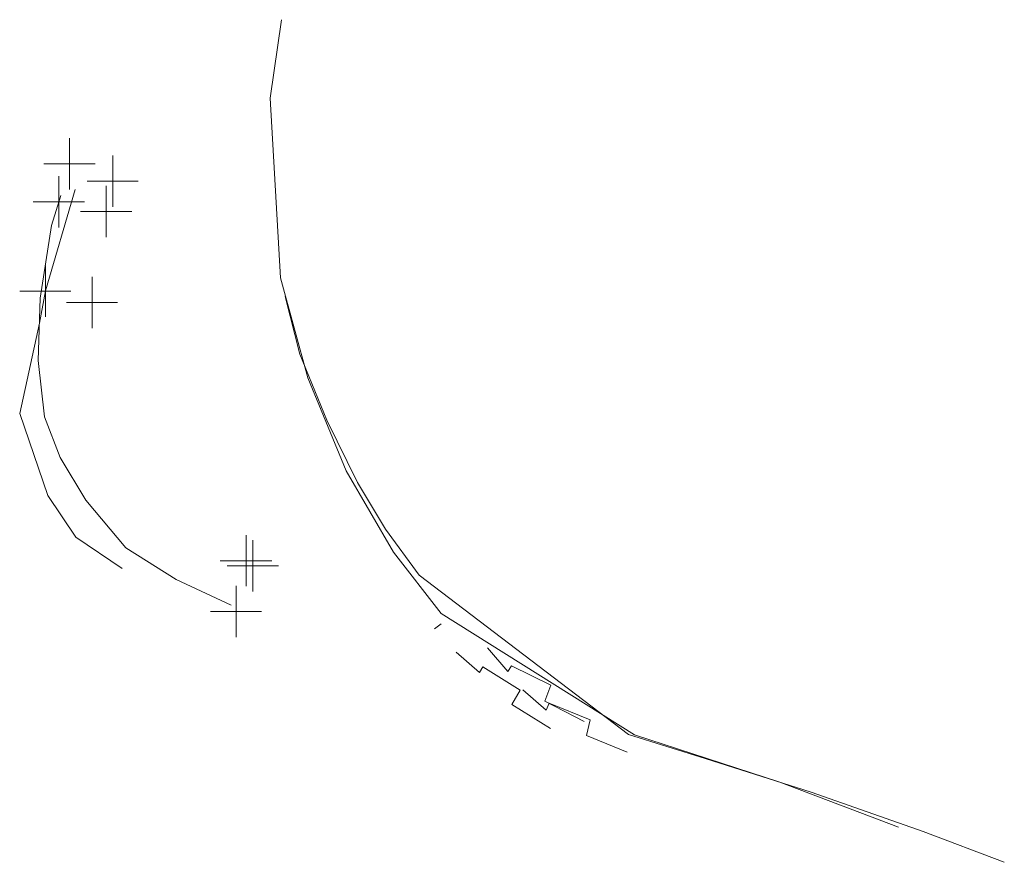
# Model space of a CAD drawing. Header units: feet. Extents: x 81339 to 82165, y 574388 to 575717.
# Tile 2 of 2: x 81986 to 82165, y 575563 to 575717. Entities that reach past the tile are written whole.
import ezdxf

# ---------------------------------------------------------------- set-up
doc = ezdxf.new("R2010")
doc.units = ezdxf.units.FT
doc.header["$MEASUREMENT"] = 0
for name, color, linetype, lineweight in [('Level 2', 7, 'Continuous', 0), ('Level 20', 7, 'Continuous', 0), ('Level 39', 7, 'Continuous', 0)]:
    doc.layers.add(name, color=color, linetype=linetype, lineweight=lineweight)

msp = doc.modelspace()

# ---------------------------------------------------------------- linework, layer by layer
at = {"layer": 'Level 2', "flags": 128}
for points in [[(81995.62, 575685.919), (81990.245, 575667.447), (81989.183, 575661.612), (81985.558, 575645.158), (81990.683, 575630.227), (81995.745, 575622.668), (82004.183, 575616.957)], [(81993.058, 575684.845), (81991.37, 575679.394), (81989.308, 575666.156), (81988.933, 575654.819), (81990.058, 575644.564), (81992.933, 575637.166), (81997.62, 575629.403), (82004.87, 575620.719), (82013.995, 575614.927), (82024.058, 575610.254)]]:
    msp.add_lwpolyline(points, dxfattribs=at)
at = {"layer": 'Level 20', "flags": 128}
for points in [[(82145.433, 575569.885), (82123.87, 575578.03), (82097.433, 575586.698), (82062.245, 575608.784), (82053.558, 575619.946), (82044.933, 575634.743), (82037.995, 575651.614), (82032.995, 575669.827), (82031.12, 575702.55), (82033.183, 575716.823)], [(82164.683, 575563.472), (82149.933, 575569.071), (82129.558, 575576.249), (82110.245, 575582.343), (82096.308, 575586.728), (82058.245, 575615.753), (82052.12, 575624.087), (82046.995, 575632.574), (82041.433, 575643.915), (82036.495, 575655.98), (82033.87, 575666.423)], [(82060.995, 575605.969), (82062.245, 575606.849)], [(82062.245, 575606.849), (82062.245, 575606.849)], [(82074.37, 575598.209), (82070.683, 575602.511)], [(82069.183, 575598.038), (82064.933, 575601.696)], [(82069.808, 575599.039), (82069.183, 575598.038)], [(82076.62, 575594.799), (82069.808, 575599.039)], [(82075.058, 575599.234), (82074.37, 575598.209)], [(82082.183, 575595.701), (82075.058, 575599.234)], [(82081.12, 575592.782), (82082.183, 575595.701)], [(82075.12, 575592.219), (82076.62, 575594.799)], [(82081.308, 575591.132), (82077.12, 575594.876)], [(82082.12, 575587.851), (82075.12, 575592.219)], [(82088.245, 575589.086), (82081.12, 575592.782)], [(82081.87, 575592.411), (82081.308, 575591.132)], [(82089.37, 575589.4), (82081.87, 575592.411)], [(82088.683, 575586.55), (82089.37, 575589.4)], [(82096.058, 575583.513), (82088.683, 575586.55)]]:
    msp.add_lwpolyline(points, dxfattribs=at)
at = {"layer": 'Level 39', "flags": 128}
for points in [[(81994.62, 575685.931), (81994.62, 575695.265)], [(82002.495, 575682.779), (82002.495, 575692.113)], [(81989.933, 575690.598), (81999.308, 575690.598)], [(81992.683, 575678.996), (81992.683, 575688.33)], [(81997.808, 575687.446), (82007.12, 575687.446)], [(82001.308, 575677.27), (82001.308, 575686.604)], [(81987.995, 575683.663), (81997.37, 575683.663)], [(81996.62, 575681.937), (82005.933, 575681.937)], [(81990.245, 575662.747), (81990.245, 575672.081)], [(81998.745, 575660.682), (81998.745, 575670.016)], [(81985.558, 575667.414), (81994.87, 575667.414)], [(81994.058, 575665.349), (82003.37, 575665.349)], [(82026.745, 575613.7), (82026.745, 575623.034)], [(82027.995, 575612.757), (82027.995, 575622.091)], [(82022.058, 575618.367), (82031.433, 575618.367)], [(82023.308, 575617.424), (82032.62, 575617.424)], [(82024.933, 575604.455), (82024.933, 575613.789)], [(82020.245, 575609.122), (82029.558, 575609.122)]]:
    msp.add_lwpolyline(points, dxfattribs=at)

doc.saveas('drawing.dxf')
